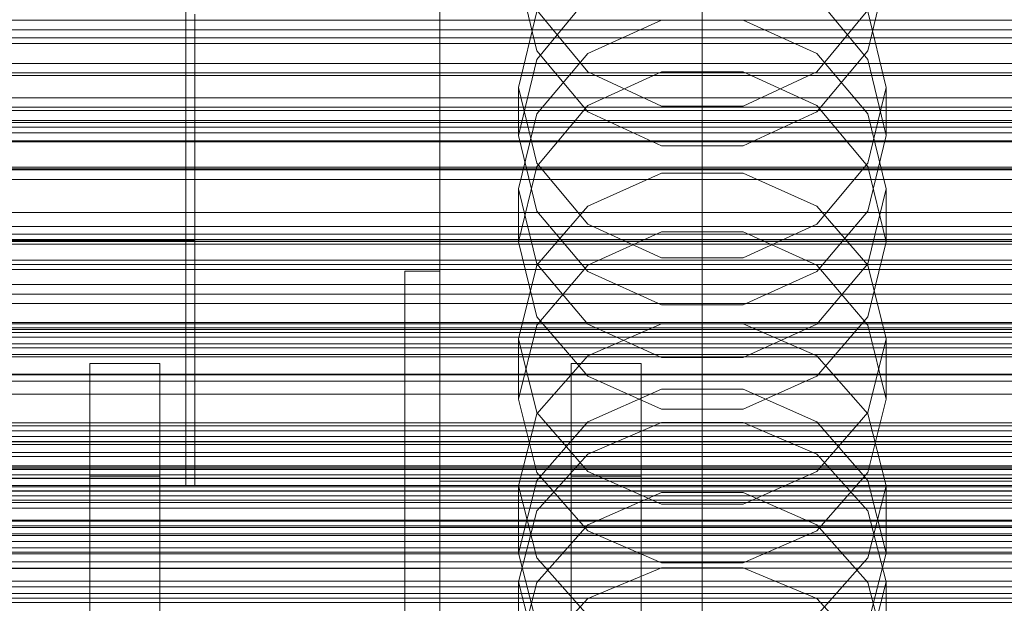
# Model space of a CAD drawing. Header units: millimetres. Extents: x -2233 to 61924, y -68080 to 6847.
# Tile 128 of 256: x -208 to -95, y -34448 to -34382. Entities that reach past the tile are written whole.
import ezdxf

# ---------------------------------------------------------------- set-up
doc = ezdxf.new("R2010")
doc.units = ezdxf.units.MM
for name, color, linetype, lineweight in [('COTAS_O', 1, 'Continuous', 0), ('COTAS_P', 1, 'Continuous', 0), ('frontal_briquetadora', 7, 'Continuous', 0), ('frontal_C01', 7, 'Continuous', 0), ('frontal_C02', 7, 'Continuous', 0), ('frontal_C03', 7, 'Continuous', 0), ('frontal_mezcladora', 7, 'Continuous', 0), ('frontal_secador', 7, 'Continuous', 0), ('frontal_tolva', 7, 'Continuous', 0), ('frontal_tolva-C01', 7, 'Continuous', 0)]:
    doc.layers.add(name, color=color, linetype=linetype, lineweight=lineweight)
doc.dimstyles.new('R19_100', dxfattribs={"dimtxt": 250, "dimasz": 150, "dimexe": 150, "dimexo": 80, "dimgap": 100, "dimtad": 1, "dimtih": 1, "dimtoh": 1, "dimdsep": 46, "dimcen": 0.09, "dimadec": 0, "dimazin": 0, "dimtfac": 1, "dimtdec": 4, "dimtofl": 0, "dimtmove": 0, "dimatfit": 3, "dimfxl": 1, "dimtolj": 1, "dimtzin": 0, "dimarcsym": 0})

# ---------------------------------------------------------------- blocks, each defined once
blk = doc.blocks.new('DIM_R28_48')
at = {"layer": 'COTAS_P'}
for p, q in [((-1750, -34600), (-1600, -34555)), ((2600, -34600), (2450, -34555)), ((-1750, -35500), (-1750, -34600)), ((-1750, -34600), (2600, -34600)), ((-1750, -34600), (-1600, -34645)), ((2600, -34600), (2450, -34645)), ((2600, -35500), (2600, -34600))]:
    blk.add_line(p, q, dxfattribs=at)
blk.add_text('4350 P', height=250, dxfattribs=at).set_placement((425, -34500))
blk = doc.blocks.new('DIM_R28_50')
at = {"layer": 'COTAS_P'}
for p, q in [((1705.78, -34504.95), (1551.9, -34475.9)), ((-194.22, -34704.95), (1705.78, -34504.95)), ((1705.78, -34504.95), (1561.32, -34565.4)), ((1800, -35400), (1705.78, -34504.95)), ((-194.22, -34704.95), (-49.75, -34644.49)), ((-100, -35600), (-194.22, -34704.95)), ((-194.22, -34704.95), (-40.33, -34734))]:
    blk.add_line(p, q, dxfattribs=at)
blk.add_text('1910.5 P', height=250, rotation=6.009, dxfattribs=at).set_placement((745.32, -34505.49))
blk = doc.blocks.new('DIM_R28_52')
at = {"layer": 'COTAS_O'}
for p, q in [((-1725, -33700), (-1575, -33655)), ((1725, -33700), (1575, -33655)), ((-1725, -34400), (-1725, -33700)), ((-1725, -33700), (1725, -33700)), ((-1725, -33700), (-1575, -33745)), ((1725, -33700), (1575, -33745)), ((1725, -34400), (1725, -33700))]:
    blk.add_line(p, q, dxfattribs=at)
blk.add_text('3450 O', height=250, dxfattribs=at).set_placement((0, -33600))
blk = doc.blocks.new('DIM_R28_53')
at = {"layer": 'COTAS_P'}
for p, q in [((-150, -32300), (550, -32300)), ((550, -32300), (505, -32450)), ((550, -34900), (550, -32300)), ((550, -32300), (595, -32450)), ((550, -34900), (505, -34750)), ((550, -34900), (595, -34750)), ((-150, -34900), (550, -34900))]:
    blk.add_line(p, q, dxfattribs=at)
blk.add_text('2600 P', height=250, rotation=90, dxfattribs=at).set_placement((450, -33600))
blk = doc.blocks.new('DIM_R28_55')
at = {"layer": 'COTAS_O'}
for p, q in [((-650, -33700), (50, -33700)), ((50, -33700), (5, -33850)), ((50, -34900), (50, -33700)), ((50, -33700), (95, -33850)), ((50, -34900), (5, -34750)), ((50, -34900), (95, -34750)), ((-650, -34900), (50, -34900))]:
    blk.add_line(p, q, dxfattribs=at)
blk.add_text('1200 O', height=250, rotation=90, dxfattribs=at).set_placement((-50, -34300))
blk = doc.blocks.new('DIM_R28_56')
at = {"layer": 'COTAS_O'}
for p, q in [((-650, -34200), (-500, -34155)), ((650, -34200), (500, -34155)), ((-650, -34900), (-650, -34200)), ((-650, -34200), (650, -34200)), ((-650, -34200), (-500, -34245)), ((650, -34200), (500, -34245)), ((650, -34900), (650, -34200))]:
    blk.add_line(p, q, dxfattribs=at)
blk.add_text('1300 O', height=250, dxfattribs=at).set_placement((0, -34100))
blk = doc.blocks.new('DIM_R28_61')
at = {"layer": 'COTAS_P'}
for p, q in [((-305, -34680), (395, -34680)), ((395, -34680), (350, -34830)), ((395, -36000), (395, -34680)), ((395, -34680), (440, -34830)), ((395, -36000), (350, -35850)), ((395, -36000), (440, -35850)), ((-305, -36000), (395, -36000))]:
    blk.add_line(p, q, dxfattribs=at)
blk.add_text('1320 P', height=250, rotation=90, dxfattribs=at).set_placement((295, -35340))

msp = doc.modelspace()

# ---------------------------------------------------------------- linework, layer by layer
at = {"layer": 'frontal_briquetadora'}
for p, q in [((-160, -34383.153), (-160, -34372.127)), ((-160, -34383.24), (-160, -34372.205)), ((-160, -34372.717), (-160, -34391.832)), ((-160, -34373.318), (-160, -34392.425)), ((-160, -34393.018), (-160, -34373.92)), ((-160, -34375.844), (-160, -34386.064)), ((-160, -34375.925), (-160, -34386.153)), ((-148.92, -34385.296), (-151, -34376.522)), ((-109, -34376.522), (-111.08, -34385.296)), ((-148.92, -34386.283), (-143.094, -34379.254)), ((-116.906, -34379.254), (-111.08, -34386.283)), ((-160, -34379.318), (-160, -34388.707)), ((-160, -34379.401), (-160, -34388.798)), ((-188, -34381.1), (-188, -34394.762)), ((-148.92, -34380.809), (-151, -34389.484)), ((-148.92, -34380.664), (-143.093, -34387.722)), ((-116.907, -34387.722), (-111.08, -34380.664)), ((-109, -34389.484), (-111.08, -34380.809)), ((-143.093, -34385.622), (-134.673, -34381.804)), ((-134.673, -34381.804), (-125.327, -34381.804)), ((-125.327, -34381.804), (-116.907, -34385.622)), ((-160, -34391.516), (-160, -34383.153)), ((-160, -34391.61), (-160, -34383.24)), ((-143.094, -34392.292), (-148.92, -34385.296)), ((-148.92, -34392.502), (-143.093, -34385.622)), ((-116.907, -34385.622), (-111.08, -34392.502)), ((-111.08, -34385.296), (-116.906, -34392.292)), ((-160, -34386.064), (-160, -34393.549)), ((-160, -34386.153), (-160, -34393.644)), ((-151, -34394.99), (-148.92, -34386.283)), ((-111.08, -34386.283), (-109, -34394.99)), ((-134.674, -34387.688), (-143.094, -34391.571)), ((-143.093, -34387.722), (-134.673, -34391.639)), ((-125.326, -34387.688), (-134.674, -34387.688)), ((-125.327, -34391.639), (-116.907, -34387.722)), ((-116.906, -34391.571), (-125.326, -34387.688)), ((-160, -34388.707), (-160, -34395.296)), ((-160, -34388.798), (-160, -34395.393)), ((-151, -34389.484), (-151, -34394.99)), ((-151, -34389.484), (-148.92, -34398.159)), ((-111.08, -34398.159), (-109, -34389.484)), ((-109, -34389.484), (-109, -34394.99)), ((-160, -34397.01), (-160, -34391.516)), ((-160, -34397.108), (-160, -34391.61)), ((-143.094, -34391.571), (-148.92, -34398.53)), ((-134.673, -34391.639), (-125.327, -34391.639)), ((-111.08, -34398.53), (-116.906, -34391.571)), ((-160, -34391.832), (-160, -34410.648)), ((-160, -34392.425), (-160, -34411.23)), ((-151, -34401.081), (-148.92, -34392.502)), ((-134.674, -34396.159), (-143.094, -34392.292)), ((-116.906, -34392.292), (-125.326, -34396.159)), ((-111.08, -34392.502), (-109, -34401.081)), ((-160, -34411.813), (-160, -34393.018)), ((-160, -34393.549), (-160, -34398.115)), ((-160, -34393.644), (-160, -34398.214)), ((-188, -34394.762), (-188, -34406.677)), ((-148.92, -34403.634), (-151, -34394.99)), ((-109, -34394.99), (-111.08, -34403.634)), ((-160, -34395.296), (-160, -34398.924)), ((-160, -34395.393), (-160, -34399.023)), ((-160, -34399.5), (-160, -34397.01)), ((-160, -34399.6), (-160, -34397.108)), ((-125.326, -34396.159), (-134.674, -34396.159)), ((-188, -34399.964), (-188, -34398.226)), ((-160, -34398.115), (-160, -34399.65)), ((-160, -34398.214), (-160, -34399.75)), ((-148.92, -34398.159), (-143.093, -34405.116)), ((-116.907, -34405.116), (-111.08, -34398.159)), ((-160, -34398.924), (-160, -34399.5)), ((-160, -34399.023), (-160, -34399.6)), ((-148.92, -34398.53), (-151, -34407.145)), ((-143.093, -34403.051), (-134.673, -34399.304)), ((-134.673, -34399.304), (-125.327, -34399.304)), ((-125.327, -34399.304), (-116.907, -34403.051)), ((-109, -34407.145), (-111.08, -34398.53)), ((-188, -34403.095), (-188, -34399.964)), ((-151, -34401.081), (-151, -34407.145)), ((-148.92, -34409.66), (-151, -34401.081)), ((-109, -34401.081), (-111.08, -34409.66)), ((-109, -34401.081), (-109, -34407.145)), ((-188, -34407), (-188, -34403.095)), ((-148.92, -34409.801), (-143.093, -34403.051)), ((-143.094, -34410.517), (-148.92, -34403.634)), ((-116.907, -34403.051), (-111.08, -34409.801)), ((-111.08, -34403.634), (-116.906, -34410.517)), ((-143.093, -34405.116), (-134.673, -34408.976)), ((-125.327, -34408.976), (-116.907, -34405.116)), ((-134.674, -34405.988), (-143.094, -34409.807)), ((-125.326, -34405.988), (-134.674, -34405.988)), ((-116.906, -34409.807), (-125.326, -34405.988)), ((-430, -34407), (-188, -34407)), ((-188, -34406.677), (-188, -34416.673)), ((-188, -34407), (-188, -34410.905)), ((-151, -34407.145), (-148.92, -34415.689)), ((-111.08, -34415.689), (-109, -34407.145)), ((-134.673, -34408.976), (-125.327, -34408.976)), ((-164, -34410.477), (-164, -34454.149)), ((-164, -34448.619), (-164, -34410.477)), ((-164, -34410.477), (-160, -34410.477)), ((-160, -34454.149), (-160, -34410.477)), ((-160, -34410.477), (-160, -34448.619)), ((-160, -34410.648), (-160, -34429.115)), ((-151, -34418.219), (-148.92, -34409.801)), ((-143.093, -34416.54), (-148.92, -34409.66)), ((-143.094, -34409.807), (-148.92, -34416.648)), ((-134.674, -34414.319), (-143.094, -34410.517)), ((-116.906, -34410.517), (-125.326, -34414.319)), ((-111.08, -34409.66), (-116.907, -34416.54)), ((-111.08, -34416.648), (-116.906, -34409.807)), ((-111.08, -34409.801), (-109, -34418.219)), ((-188, -34410.905), (-188, -34414.036)), ((-160, -34411.23), (-160, -34429.686)), ((-160, -34430.257), (-160, -34411.813)), ((-188, -34414.036), (-188, -34415.774)), ((-125.326, -34414.319), (-134.674, -34414.319)), ((-148.92, -34415.689), (-143.094, -34422.488)), ((-116.906, -34422.488), (-111.08, -34415.689)), ((-188, -34416.673), (-188, -34424.603)), ((-148.92, -34416.648), (-151, -34425.108)), ((-134.673, -34416.505), (-143.093, -34420.17)), ((-134.673, -34420.358), (-143.093, -34416.54)), ((-125.327, -34416.505), (-134.673, -34416.505)), ((-116.907, -34420.17), (-125.327, -34416.505)), ((-116.907, -34416.54), (-125.327, -34420.358)), ((-109, -34425.108), (-111.08, -34416.648)), ((-151, -34418.219), (-151, -34425.108)), ((-151, -34418.219), (-148.92, -34426.637)), ((-111.08, -34426.637), (-109, -34418.219)), ((-109, -34418.219), (-109, -34425.108)), ((-143.093, -34420.17), (-148.92, -34426.776)), ((-125.327, -34420.358), (-134.673, -34420.358)), ((-111.08, -34426.776), (-116.907, -34420.17)), ((-143.094, -34422.488), (-134.674, -34426.241)), ((-125.326, -34426.241), (-116.906, -34422.488)), ((-143.094, -34427.72), (-134.674, -34423.972)), ((-134.674, -34423.972), (-125.326, -34423.972)), ((-125.326, -34423.972), (-116.906, -34427.72)), ((-188, -34424.603), (-188, -34430.351)), ((-148.92, -34433.486), (-151, -34425.108)), ((-109, -34425.108), (-111.08, -34433.486)), ((-134.674, -34426.241), (-125.326, -34426.241)), ((-148.92, -34426.776), (-151, -34435.012)), ((-148.92, -34426.637), (-143.093, -34433.388)), ((-116.907, -34433.388), (-111.08, -34426.637)), ((-109, -34435.012), (-111.08, -34426.776)), ((-148.92, -34434.426), (-143.094, -34427.72)), ((-143.093, -34431.392), (-134.673, -34427.785)), ((-134.673, -34427.785), (-125.327, -34427.785)), ((-125.327, -34427.785), (-116.907, -34431.392)), ((-116.906, -34427.72), (-111.08, -34434.426)), ((-160, -34429.115), (-160, -34447.187)), ((-160, -34429.686), (-160, -34447.745)), ((-188, -34430.351), (-188, -34433.833)), ((-160, -34448.302), (-160, -34430.257)), ((-148.92, -34437.891), (-143.093, -34431.392)), ((-116.907, -34431.392), (-111.08, -34437.891)), ((-188, -34433.833), (-188, -34435)), ((-143.094, -34440.145), (-148.92, -34433.486)), ((-143.093, -34433.388), (-134.673, -34437.134)), ((-125.327, -34437.134), (-116.907, -34433.388)), ((-111.08, -34433.486), (-116.906, -34440.145)), ((-160, -34434.477), (-160, -34478.149)), ((200, -34434.477), (-160, -34434.477)), ((-160, -34434.477), (-160, -34439.62)), ((-151, -34442.708), (-148.92, -34434.426)), ((-151, -34435.012), (-151, -34442.708)), ((-151, -34435.012), (-148.92, -34443.249)), ((-111.08, -34434.426), (-109, -34442.708)), ((-111.08, -34443.249), (-109, -34435.012)), ((-109, -34435.012), (-109, -34442.708)), ((-134.674, -34435.765), (-143.094, -34439.459)), ((-125.326, -34435.765), (-134.674, -34435.765)), ((-116.906, -34439.459), (-125.326, -34435.765)), ((-134.673, -34437.134), (-125.327, -34437.134)), ((-160, -34441.272), (-160, -34438.696)), ((-160, -34438.696), (-160, -34442.962)), ((-151, -34445.996), (-148.92, -34437.891)), ((-111.08, -34437.891), (-109, -34445.996)), ((-160, -34483.291), (-160, -34439.62)), ((-160, -34439.62), (200, -34439.62)), ((-143.094, -34439.459), (-148.92, -34446.067)), ((-111.08, -34446.067), (-116.906, -34439.459)), ((-134.674, -34443.818), (-143.094, -34440.145)), ((-116.906, -34440.145), (-125.326, -34443.818)), ((-160, -34450.299), (-160, -34441.272)), ((-160, -34442.962), (-160, -34453.421)), ((-148.92, -34450.901), (-151, -34442.708)), ((-148.92, -34443.249), (-143.093, -34449.855)), ((-116.907, -34449.855), (-111.08, -34443.249)), ((-109, -34442.708), (-111.08, -34450.901)), ((-210, -34444.477), (-160, -34444.477)), ((-164, -34444.477), (-160, -34444.477)), ((-164, -34474.477), (-164, -34444.477)), ((-160, -34474.477), (-160, -34444.477)), ((-143.093, -34447.906), (-134.673, -34444.394)), ((-125.326, -34443.818), (-134.674, -34443.818)), ((-134.673, -34444.394), (-125.327, -34444.394)), ((-125.327, -34444.394), (-116.907, -34447.906)), ((-160, -34448.416), (-160, -34444.991)), ((-151, -34445.996), (-151, -34454.221)), ((-148.92, -34454.101), (-151, -34445.996)), ((-148.92, -34446.067), (-151, -34454.221)), ((-109, -34445.996), (-111.08, -34454.101)), ((-109, -34454.221), (-111.08, -34446.067)), ((-109, -34445.996), (-109, -34454.221)), ((-160, -34447.187), (-160, -34464.816)), ((-160, -34447.745), (-160, -34465.36)), ((-160, -34465.903), (-160, -34448.302)), ((-160, -34458.171), (-160, -34448.416)), ((-148.92, -34454.234), (-143.093, -34447.906)), ((-116.907, -34447.906), (-111.08, -34454.234))]:
    msp.add_line(p, q, dxfattribs=at)
at = {"layer": 'frontal_C01'}
for p, q in [((-130, -34520.192), (-130, -34257.579)), ((-130, -34263.359), (-130, -34525.972))]:
    msp.add_line(p, q, dxfattribs=at)
at = {"layer": 'frontal_C02'}
for p, q in [((-130, -34521.432), (-130, -34230.937)), ((-130, -34236.667), (-130, -34527.162)), ((-311.15, -34416.368), (311.15, -34416.368)), ((-311.15, -34416.964), (311.15, -34416.964)), ((-311.15, -34417.501), (311.15, -34417.501)), ((-311.15, -34419.249), (311.15, -34419.249)), ((-311.15, -34420.287), (311.15, -34420.287)), ((-311.15, -34423.068), (311.15, -34423.068)), ((-311.15, -34424.535), (311.15, -34424.535)), ((-311.15, -34428.159), (311.15, -34428.159)), ((-311.15, -34429.956), (311.15, -34429.956)), ((-440, -34432.754), (440, -34432.754)), ((-440, -34432.965), (440, -34432.965)), ((-440, -34433.156), (440, -34433.156)), ((-440, -34433.775), (440, -34433.775)), ((-440, -34434.143), (440, -34434.143)), ((311.15, -34434.176), (-311.15, -34434.176)), ((-440, -34435.128), (440, -34435.128)), ((-440, -34435.648), (440, -34435.648)), ((-311.15, -34436.18), (311.15, -34436.18)), ((-440, -34436.932), (440, -34436.932)), ((-440, -34437.569), (440, -34437.569)), ((440, -34439.064), (-440, -34439.064)), ((-440, -34439.774), (440, -34439.774)), ((-311.15, -34440.709), (311.15, -34440.709)), ((-440, -34441.379), (440, -34441.379)), ((-440, -34442.114), (440, -34442.114)), ((-311.15, -34442.784), (311.15, -34442.784)), ((-440, -34443.719), (440, -34443.719)), ((-440, -34444.429), (440, -34444.429)), ((-440, -34445.925), (440, -34445.925)), ((-440, -34446.561), (440, -34446.561)), ((-440, -34447.845), (440, -34447.845)), ((-311.15, -34447.313), (311.15, -34447.313)), ((-440, -34448.365), (440, -34448.365))]:
    msp.add_line(p, q, dxfattribs=at)
at = {"layer": 'frontal_C03'}
for p, q in [((1250, -34382.923), (-1250, -34382.923)), ((1250, -34383.804), (-1250, -34383.804)), ((1250, -34384.458), (-1250, -34384.458)), ((1250, -34386.765), (-1250, -34386.765)), ((-1250, -34387.823), (1250, -34387.823)), ((1250, -34390.675), (-1250, -34390.675)), ((1250, -34391.732), (-1250, -34391.732)), ((1250, -34394.039), (-1250, -34394.039)), ((1250, -34394.693), (-1250, -34394.693)), ((-1500, -34395.695), (1500, -34395.695)), ((1250, -34395.574), (-1250, -34395.574)), ((1530, -34398.773), (-1530, -34398.773)), ((1530, -34403.773), (-1530, -34403.773)), ((1250, -34405.381), (-1250, -34405.381)), ((1250, -34406.262), (-1250, -34406.262)), ((1500, -34407.104), (-1500, -34407.104)), ((1500, -34407.389), (-1500, -34407.389)), ((1250, -34406.915), (-1250, -34406.915)), ((1250, -34409.223), (-1250, -34409.223)), ((-1250, -34410.28), (1250, -34410.28)), ((1250, -34413.132), (-1250, -34413.132)), ((1250, -34414.19), (-1250, -34414.19)), ((1250, -34416.497), (-1250, -34416.497)), ((1250, -34417.151), (-1250, -34417.151)), ((1250, -34418.032), (-1250, -34418.032)), ((-1500, -34418.797), (1500, -34418.797)), ((-1500, -34422.245), (1500, -34422.245)), ((1250, -34427.838), (-1250, -34427.838)), ((1250, -34428.72), (-1250, -34428.72)), ((1250, -34429.373), (-1250, -34429.373)), ((1500, -34431.228), (-1500, -34431.228)), ((1250, -34431.68), (-1250, -34431.68)), ((-1250, -34432.738), (1250, -34432.738)), ((1250, -34435.59), (-1250, -34435.59)), ((1250, -34436.647), (-1250, -34436.647)), ((1250, -34438.955), (-1250, -34438.955)), ((1250, -34439.608), (-1250, -34439.608)), ((1250, -34440.49), (-1250, -34440.49))]:
    msp.add_line(p, q, dxfattribs=at)
at = {"layer": 'frontal_mezcladora'}
for p, q in [((-189, -34435), (-189, -34375)), ((-200, -34433.911), (-200, -34421.05)), ((-200, -34421.05), (-192, -34421.05)), ((-192, -34433.911), (-192, -34421.05)), ((-145, -34433.911), (-145, -34421.05)), ((-145, -34421.05), (-137, -34421.05)), ((-137, -34433.911), (-137, -34421.05)), ((-200, -34470.534), (-200, -34433.911)), ((-200, -34433.911), (-192, -34433.911)), ((-192, -34470.534), (-192, -34433.911)), ((-145, -34470.534), (-145, -34433.911)), ((-145, -34433.911), (-137, -34433.911)), ((-137, -34470.534), (-137, -34433.911)), ((-420, -34435), (240, -34435)), ((-189, -34435), (9, -34435)), ((-420, -34442.586), (240, -34442.586))]:
    msp.add_line(p, q, dxfattribs=at)
at = {"layer": 'frontal_secador'}
for p, q in [((1360, -34381.784), (-1360, -34381.784)), ((1360, -34388.141), (-1360, -34388.141)), ((1360, -34392.137), (-1360, -34392.137)), ((1360, -34393.5), (-1360, -34393.5)), ((1250, -34393.25), (-1250, -34393.25)), ((1250, -34409.715), (-1250, -34409.715)), ((1250, -34422.349), (-1250, -34422.349)), ((1250, -34430.291), (-1250, -34430.291)), ((1250, -34433), (-1250, -34433))]:
    msp.add_line(p, q, dxfattribs=at)
at = {"layer": 'frontal_tolva'}
for p, q in [((-670, -34400), (670, -34400)), ((600, -34400), (-600, -34400)), ((-600, -34406.849), (600, -34406.849)), ((-670, -34412), (670, -34412)), ((-660, -34420), (660, -34420)), ((-660, -34430), (660, -34430))]:
    msp.add_line(p, q, dxfattribs=at)
at = {"layer": 'frontal_tolva-C01'}
for p, q in [((-600, -34398.619), (600, -34398.619)), ((600, -34398.891), (-600, -34398.891)), ((600, -34400), (-600, -34400))]:
    msp.add_line(p, q, dxfattribs=at)

# ---------------------------------------------------------------- dimensions: what is measured, and where the dimension line sits
at = {"layer": 'COTAS_O'}
for p1, p2, distance, picture, middle in [((-650, -34900), (-650, -33700), -700, 'DIM_R28_55', (50, -34300)), ((-1725, -34400), (1725, -34400), 700, 'DIM_R28_52', (0, -33700)), ((-650, -34900), (650, -34900), 700, 'DIM_R28_56', (0, -34200))]:
    dim = msp.add_aligned_dim(p1=p1, p2=p2, distance=distance, text='<> O', dimstyle='R19_100', dxfattribs=at)
    dim.commit()
    dim.dimension.update_dxf_attribs({"geometry": picture, "text_midpoint": middle})
at = {"layer": 'COTAS_P'}
for p1, p2, distance, picture, middle in [((-150, -34900), (-150, -32300), -700, 'DIM_R28_53', (550, -33600)), ((-100, -35600), (1800, -35400), 900, 'DIM_R28_50', (755.784, -34604.945)), ((-1750, -35500), (2600, -35500), 900, 'DIM_R28_48', (425, -34600)), ((-305, -36000), (-305, -34680), -700, 'DIM_R28_61', (395, -35340))]:
    dim = msp.add_aligned_dim(p1=p1, p2=p2, distance=distance, text='<> P', dimstyle='R19_100', dxfattribs=at)
    dim.commit()
    dim.dimension.update_dxf_attribs({"geometry": picture, "text_midpoint": middle})

doc.saveas('drawing.dxf')
